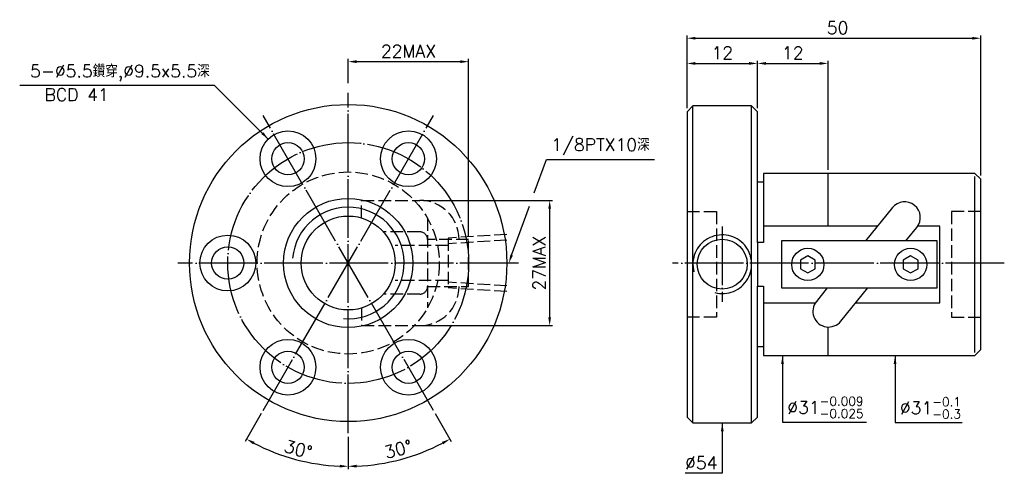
# Model space of a CAD drawing. Header units: millimetres. Extents: x 171 to 338, y 167 to 244.
import ezdxf
from ezdxf.enums import TextEntityAlignment as Align

# ---------------------------------------------------------------- set-up
doc = ezdxf.new("R2010")
doc.units = ezdxf.units.MM
doc.header["$LTSCALE"] = 0.714286
for name, pattern in [('CENTER', [22, 20, -1, 0, -1]), ('DASHED', [4, 3, -1]), ('THIN', [200000, 200000, 0])]:
    doc.linetypes.add(name, pattern=pattern)
doc.layers.add('NT', color=7, linetype='Continuous')
doc.layers.add('NT-DIM', color=2, linetype='Continuous')
doc.styles.get("Standard").update_dxf_attribs({"font": 'simplex.shx', "bigfont": 'chineset.shx'})
doc.dimstyles.new('ISO-25', dxfattribs={"dimscale": 0.714286, "dimtxt": 3, "dimasz": 2, "dimexe": 0.646, "dimexo": 0.862, "dimgap": 1, "dimtad": 1, "dimdec": 3, "dimdsep": 46, "dimtxsty": 'Standard', "dimcen": 1.5, "dimclrd": 256, "dimclre": 256, "dimclrt": 256, "dimazin": 2, "dimtfac": 1, "dimtdec": 3, "dimtmove": 0, "dimatfit": 3, "dimfxl": 0, "dimtolj": 1, "dimlwd": -1, "dimlwe": -1, "dimarcsym": 0})

# ---------------------------------------------------------------- blocks, each defined once
blk = doc.blocks.new('*D68')
at = {"layer": 'Defpoints', "color": 0}
for p in [(296.42, 236.87), (284.42, 228.64), (296.42, 228.64)]:
    blk.add_point(p, dxfattribs=at)
at = {"layer": 'NT-DIM'}
for p, q in [((284.42, 229.26), (284.42, 237.33)), ((285.85, 236.87), (294.99, 236.87)), ((296.42, 229.26), (296.42, 237.33))]:
    blk.add_line(p, q, dxfattribs=at)
for points in [[(285.85, 237.11), (285.85, 236.63), (284.42, 236.87)], [(294.99, 237.11), (294.99, 236.63), (296.42, 236.87)]]:
    blk.add_solid(points, dxfattribs=at)
at = {"layer": 'NT-DIM', "insert": (290.42, 238.66), "char_height": 2.143, "attachment_point": 5}
blk.add_mtext('\\A1;12', dxfattribs=at)
blk = doc.blocks.new('*D69')
at = {"layer": 'Defpoints', "color": 0}
for p in [(334.42, 241.16), (284.42, 228.64), (334.42, 217.14)]:
    blk.add_point(p, dxfattribs=at)
at = {"layer": 'NT-DIM'}
for p, q in [((284.42, 229.26), (284.42, 241.62)), ((334.42, 217.76), (334.42, 241.62)), ((285.85, 241.16), (332.99, 241.16))]:
    blk.add_line(p, q, dxfattribs=at)
for points in [[(285.85, 241.39), (285.85, 240.92), (284.42, 241.16)], [(332.99, 241.39), (332.99, 240.92), (334.42, 241.16)]]:
    blk.add_solid(points, dxfattribs=at)
at = {"layer": 'NT-DIM', "insert": (310.04, 242.94), "char_height": 2.143, "attachment_point": 5}
blk.add_mtext('\\A1;50', dxfattribs=at)
blk = doc.blocks.new('*D70')
at = {"layer": 'Defpoints', "color": 0}
for p in [(308.42, 236.87), (296.42, 228.64), (308.42, 218.14)]:
    blk.add_point(p, dxfattribs=at)
at = {"layer": 'NT-DIM'}
for p, q in [((296.42, 229.26), (296.42, 237.33)), ((297.85, 236.87), (306.99, 236.87)), ((308.42, 218.76), (308.42, 237.33))]:
    blk.add_line(p, q, dxfattribs=at)
for points in [[(297.85, 237.11), (297.85, 236.63), (296.42, 236.87)], [(306.99, 237.11), (306.99, 236.63), (308.42, 236.87)]]:
    blk.add_solid(points, dxfattribs=at)
at = {"layer": 'NT-DIM', "insert": (302.42, 238.66), "char_height": 2.143, "attachment_point": 5}
blk.add_mtext('\\A1;12', dxfattribs=at)
blk = doc.blocks.new('*D71')
at = {"layer": 'Defpoints', "color": 0}
for p in [(226.76, 231.88), (212.26, 228), (241.26, 177.77), (226.76, 173.88), (232.77, 168.79)]:
    blk.add_point(p, dxfattribs=at)
at = {"layer": 'NT-DIM'}
for p, q in [((241.57, 177.23), (244.3, 172.5)), ((226.76, 173.27), (226.76, 167.8))]:
    blk.add_line(p, q, dxfattribs=at)
blk.add_arc((226.76, 202.88), 34.62, 272.3646, 297.6354, dxfattribs=at)
for points in [[(242.7, 172.42), (242.93, 172), (244.07, 172.9)], [(228.19, 168.05), (228.18, 168.53), (226.76, 168.26)]]:
    blk.add_solid(points, dxfattribs=at)
at = {"layer": 'NT-DIM', "insert": (235.26, 171.17), "char_height": 2.143, "attachment_point": 5, "rotation": 15}
blk.add_mtext('\\A1;30°', dxfattribs=at)
blk = doc.blocks.new('*D72')
at = {"layer": 'Defpoints', "color": 0}
for p in [(226.76, 202.88), (212.26, 177.77), (226.76, 173.88), (214.92, 170.35)]:
    blk.add_point(p, dxfattribs=at)
at = {"layer": 'NT-DIM'}
for p, q in [((211.95, 177.23), (209.22, 172.5)), ((226.76, 173.27), (226.76, 167.8))]:
    blk.add_line(p, q, dxfattribs=at)
blk.add_arc((226.76, 202.88), 34.62, 242.3646, 267.6354, dxfattribs=at)
for points in [[(210.59, 172), (210.82, 172.42), (209.45, 172.9)], [(225.34, 168.53), (225.33, 168.05), (226.76, 168.26)]]:
    blk.add_solid(points, dxfattribs=at)
at = {"layer": 'NT-DIM', "insert": (218.26, 171.17), "char_height": 2.143, "attachment_point": 5, "rotation": 345}
blk.add_mtext('\\A1;30°', dxfattribs=at)
blk = doc.blocks.new('*D73')
at = {"layer": 'Defpoints', "color": 0}
for p in [(247.26, 237.17), (226.76, 232.88), (247.26, 206.88)]:
    blk.add_point(p, dxfattribs=at)
at = {"layer": 'NT-DIM'}
for p, q in [((226.76, 233.5), (226.76, 237.63)), ((228.19, 237.17), (245.83, 237.17)), ((247.26, 207.5), (247.26, 237.63))]:
    blk.add_line(p, q, dxfattribs=at)
for points in [[(228.19, 237.41), (228.19, 236.93), (226.76, 237.17)], [(245.83, 237.41), (245.83, 236.93), (247.26, 237.17)]]:
    blk.add_solid(points, dxfattribs=at)
at = {"layer": 'NT-DIM', "insert": (237.01, 238.95), "char_height": 2.143, "attachment_point": 5}
blk.add_mtext('\\A1;22MAX', dxfattribs=at)
blk = doc.blocks.new('*D74')
at = {"layer": 'Defpoints', "color": 0}
for p in [(238.96, 213.54), (261.05, 213.54), (238.96, 192.22)]:
    blk.add_point(p, dxfattribs=at)
at = {"layer": 'NT-DIM'}
for p, q in [((239.58, 213.54), (261.51, 213.54)), ((261.05, 193.65), (261.05, 212.11)), ((239.58, 192.22), (261.51, 192.22))]:
    blk.add_line(p, q, dxfattribs=at)
for points in [[(260.81, 212.11), (261.28, 212.11), (261.05, 213.54)], [(260.81, 193.65), (261.28, 193.65), (261.05, 192.22)]]:
    blk.add_solid(points, dxfattribs=at)
at = {"layer": 'NT-DIM', "insert": (259.26, 202.88), "char_height": 2.143, "attachment_point": 5, "rotation": 90}
blk.add_mtext('\\A1;27MAX', dxfattribs=at)

msp = doc.modelspace()

# ---------------------------------------------------------------- linework, layer by layer
at = {"color": 3, "linetype": 'CENTER', "ltscale": 0.7}
for p, q in [((226.7609, 173.8815), (226.7609, 231.8815)), ((241.2609, 177.7668), (212.2609, 227.9963)), ((212.2609, 177.7668), (241.2609, 227.9963)), ((290.4226, 209.0817), (290.4226, 196.2723)), ((255.7609, 202.8815), (197.7609, 202.8815)), ((338.4228, 202.8815), (281.9414, 202.8815))]:
    msp.add_line(p, q, dxfattribs=at)
msp.add_line((297.4226, 216.6393), (296.4226, 216.6393))
at = {"color": 1, "linetype": 'DASHED'}
for p, q in [((229.0487, 210.5474), (229.0487, 213.54)), ((229.0487, 213.54), (238.9624, 213.54)), ((284.4226, 211.6393), (289.4226, 211.6393)), ((289.4226, 211.6393), (289.4226, 193.6393)), ((334.4226, 211.6393), (329.4226, 211.6393)), ((329.4226, 211.6393), (329.4226, 193.6393)), ((240.2609, 210.4973), (240.2609, 195.2658)), ((238.9624, 208.18), (232.7547, 208.18)), ((247.2609, 206.8815), (240.2609, 206.8815)), ((253.7609, 207.7455), (243.7609, 207.1205)), ((243.7609, 207.1205), (243.7609, 198.6425)), ((253.7609, 206.7727), (243.7609, 206.1477)), ((247.2609, 198.8815), (247.2609, 206.8815)), ((243.7609, 205.8815), (234.7609, 205.8815)), ((243.7609, 199.8815), (234.7609, 199.8815)), ((253.7609, 198.9903), (243.7609, 199.6153)), ((240.2609, 198.8815), (247.2609, 198.8815)), ((253.7609, 198.0175), (243.7609, 198.6425)), ((238.9624, 197.5831), (232.7547, 197.5831)), ((229.0487, 195.2156), (229.0487, 192.2231)), ((289.4226, 193.6393), (284.4226, 193.6393)), ((329.4226, 193.6393), (334.4226, 193.6393)), ((229.0487, 192.2231), (238.9624, 192.2231))]:
    msp.add_line(p, q, dxfattribs=at)
at = {"color": 3, "linetype": 'CENTER', "ltscale": 0.7}
msp.add_circle((226.7609, 202.8815), 20.5, dxfattribs=at)
at = {"color": 1, "linetype": 'DASHED'}
msp.add_circle((226.7609, 202.8815), 15.5, dxfattribs=at)
at = {"color": 16, "linetype": 'Continuous'}
for radius in [11, 8]:
    msp.add_circle((226.7609, 202.8815), radius, dxfattribs=at)
at = {"color": 1, "linetype": 'DASHED'}
for centre, radius, start, end in [((238.9624, 206.8815), 6.6585, 0, 90), ((238.9624, 206.8815), 1.2985, 0, 90), ((238.9624, 198.8815), 1.2985, 270, 0), ((238.9624, 198.8815), 6.6585, 270, 0)]:
    msp.add_arc(centre, radius, start, end, dxfattribs=at)
at = {"color": 5, "linetype": 'Continuous'}
msp.add_arc((226.7609, 202.8815), 9.5, 265, 175, dxfattribs=at)
at = {"layer": 'NT', "color": 7, "linetype": 'Continuous'}
for p, q in [((285.4226, 229.6393), (284.4226, 228.6393)), ((295.4226, 229.6393), (285.4226, 229.6393)), ((285.4226, 175.6393), (285.4226, 229.6393)), ((296.4226, 228.6393), (295.4226, 229.6393)), ((295.4226, 175.6393), (295.4226, 229.6393)), ((284.4226, 228.6393), (284.4226, 176.6393)), ((296.4226, 206.3474), (296.4226, 228.6393)), ((297.4226, 218.1393), (297.4226, 206.3474)), ((333.4226, 218.1393), (297.4226, 218.1393)), ((308.4226, 209.1776), (308.4226, 218.1393)), ((334.4226, 217.1393), (333.4226, 218.1393)), ((333.4226, 187.6393), (333.4226, 217.6393)), ((334.4226, 188.1393), (334.4226, 217.1393)), ((319.3729, 212.3071), (314.7775, 206.6393)), ((297.4226, 209.1776), (297.4226, 206.3474)), ((316.8356, 209.1776), (297.4226, 209.1776)), ((321.6779, 206.6393), (323.5364, 208.9315)), ((327.4226, 209.1776), (323.7138, 209.1776)), ((327.4226, 196.101), (327.4226, 209.1776)), ((297.4226, 206.3474), (296.4226, 206.3474)), ((296.4226, 206.3474), (296.4226, 198.9312)), ((326.9846, 206.6393), (300.4846, 206.6393)), ((300.4846, 206.6393), (300.4846, 198.6393)), ((326.9846, 198.6393), (326.9846, 206.6393)), ((296.4226, 176.6393), (296.4226, 198.9312)), ((296.4226, 198.9312), (297.4226, 198.9312)), ((297.4226, 198.9312), (297.4226, 196.101)), ((297.4226, 198.9312), (297.4226, 187.1393)), ((300.4846, 198.6393), (326.9846, 198.6393)), ((308.2913, 198.6393), (306.4329, 196.3471)), ((310.5964, 192.9715), (315.1917, 198.6393)), ((297.4226, 196.101), (306.2333, 196.101)), ((313.1337, 196.101), (327.4226, 196.101)), ((308.4226, 187.1393), (308.4226, 191.9809)), ((296.4226, 188.6393), (297.4226, 188.6393)), ((334.4226, 188.1393), (333.4226, 187.1393)), ((297.4226, 187.1393), (333.4226, 187.1393)), ((284.4226, 176.6393), (285.4226, 175.6393)), ((295.4226, 175.6393), (296.4226, 176.6393)), ((285.4226, 175.6393), (295.4226, 175.6393))]:
    msp.add_line(p, q, dxfattribs=at)
for points in [[(304.9846, 204.0827), (303.7346, 203.361), (303.7346, 201.9176), (304.9846, 201.1959), (306.2346, 201.9176), (306.2346, 203.361)], [(322.4846, 204.0827), (321.2346, 203.361), (321.2346, 201.9176), (322.4846, 201.1959), (323.7346, 201.9176), (323.7346, 203.361)]]:
    msp.add_lwpolyline(points, close=True, dxfattribs=at)
for centre, radius in [((226.7609, 202.8815), 27), ((216.5109, 220.6351), 4.75), ((237.0109, 220.6351), 4.75), ((216.5109, 220.6351), 2.75), ((237.0109, 220.6351), 2.75), ((206.2609, 202.8815), 4.75), ((206.2609, 202.8815), 2.75), ((304.9846, 202.6393), 2.75), ((322.4846, 202.6393), 2.75), ((216.5109, 185.128), 4.75), ((237.0109, 185.128), 4.75), ((216.5109, 185.128), 2.75), ((237.0109, 185.128), 2.75)]:
    msp.add_circle(centre, radius, dxfattribs=at)
for centre, start, end in [((321.4546, 210.6193), 320.965658, 140.965658), ((308.5146, 194.6593), 140.965658, 320.965658)]:
    msp.add_arc(centre, 2.68, start, end, dxfattribs=at)
at = {"layer": 'NT-DIM'}
for points in [[(258.4283, 214.8136), (260.5055, 220.5275), (260.6055, 220.5293), (278.8898, 220.5293)], [(254.5786, 204.2241), (257.6061, 212.5519)]]:
    msp.add_lwpolyline(points, dxfattribs=at)
at = {"layer": 'NT-DIM', "color": 7, "linetype": 'Continuous'}
msp.add_circle((290.4226, 202.677), 4.25, dxfattribs=at)
at = {"layer": 'NT-DIM', "color": 5, "linetype": 'THIN'}
msp.add_arc((290.4226, 202.677), 5, 255, 195, dxfattribs=at)
at = {"layer": 'NT-DIM'}
msp.add_solid([(254.8024, 204.1428), (254.0905, 202.8815), (254.3548, 204.3055)], dxfattribs=at)

# ---------------------------------------------------------------- texts
msp.add_text('BCD 41', height=2.14286, dxfattribs=at).set_placement((180.535, 232.6181), align=Align.TOP_CENTER)
for s, insert, char_height, attachment_point in [('5-%%C5.5鑽穿,%%C9.5x5.5深', (203.1959, 233.8495), 2.142857, 9), ('1/8PTX10深', (261.3198, 221.2436), 2.14286, 7), ('\\A1;\\A1;%%C31{\\H0.7x;\\S-0.009^ -0.025;}', (301.4879, 176.4827), 2.142857, 7), ('\\A1;\\A1;%%C31{\\H0.7x;\\S-0.1^ -0.3;}', (320.6444, 176.4091), 2.142857, 7), ('\\A1;%%c54', (289.6083, 167.7822), 2.14286, 9)]:
    msp.add_mtext(s, dxfattribs=dict(at, insert=insert, char_height=char_height, attachment_point=attachment_point))

# ---------------------------------------------------------------- dimensions: what is measured, and where the dimension line sits
dim = msp.add_linear_dim(base=(334.4226, 241.1562), p1=(284.4226, 228.6393), p2=(334.4226, 217.1393), dimstyle='ISO-25', dxfattribs=at)
dim.commit()
dim.dimension.update_dxf_attribs({"geometry": '*D69', "text_midpoint": (310.0411, 241.1562), "dimtype": 160})
dim = msp.add_linear_dim(base=(247.2609, 237.1673), p1=(226.7609, 232.8815), p2=(247.2609, 206.8815), text='22MAX', dimstyle='ISO-25', dxfattribs=at)
dim.commit()
dim.dimension.update_dxf_attribs({"geometry": '*D73', "text_midpoint": (237.0109, 238.953)})
dim = msp.add_linear_dim(base=(296.4226, 236.8705), p1=(284.4226, 228.6393), p2=(296.4226, 228.6393), dimstyle='ISO-25', dxfattribs=at)
dim.commit()
dim.dimension.update_dxf_attribs({"geometry": '*D68', "text_midpoint": (290.4226, 238.6562)})
dim = msp.add_linear_dim(base=(308.4226, 236.8705), p1=(296.4226, 228.6393), p2=(308.4226, 218.1393), dimstyle='ISO-25', override={"dimtmove": 1}, dxfattribs=at)
dim.commit()
dim.dimension.update_dxf_attribs({"geometry": '*D70', "text_midpoint": (302.4226, 238.6562)})
dim = msp.add_angular_dim_2l(base=(232.7723, 168.7894), line1=((226.7609, 173.8815), (226.7609, 231.8815)), line2=((241.2609, 177.7668), (212.2609, 227.9963)), dimstyle='ISO-25', dxfattribs=at)
dim.commit()
dim.dimension.update_dxf_attribs({"geometry": '*D71', "text_midpoint": (235.2585, 171.1679)})
dim = msp.add_linear_dim(base=(261.0466, 213.5395), p1=(238.9629, 192.2235), p2=(238.9629, 213.5395), angle=90, text='27MAX', dimstyle='ISO-25', dxfattribs=at)
dim.commit()
dim.dimension.update_dxf_attribs({"geometry": '*D74', "text_midpoint": (259.2609, 202.8815)})
dim = msp.add_angular_dim_3p(base=(214.9208, 170.3512), center=(226.7609, 202.8815), p1=(226.7609, 173.8815), p2=(212.2609, 177.7668), dimstyle='ISO-25', override={"dimtmove": 1}, dxfattribs=at)
dim.commit()
dim.dimension.update_dxf_attribs({"geometry": '*D72', "text_midpoint": (218.2632, 171.1679)})

# ---------------------------------------------------------------- leaders
at = {"layer": 'NT-DIM', "annotation_type": 0, "has_hookline": 1}
for points, hookline_direction, text_width in [([(213.1519, 223.9935), (204.0102, 233.1352), (203.9102, 233.1352)], 1, 32.3469), ([(300.6736, 187.1393), (300.6736, 175.7684), (300.7736, 175.7684)], 0, 13.4694), ([(319.8301, 187.1393), (319.8301, 175.6948), (319.9301, 175.6948)], 0, 10.6122), ([(290.4226, 175.6393), (290.4226, 167.0679), (290.3226, 167.0679)], 1, 5.5102)]:
    msp.add_leader(points, dimstyle='ISO-25', dxfattribs=dict(at, hookline_direction=hookline_direction, text_width=text_width))

doc.saveas('drawing.dxf')
